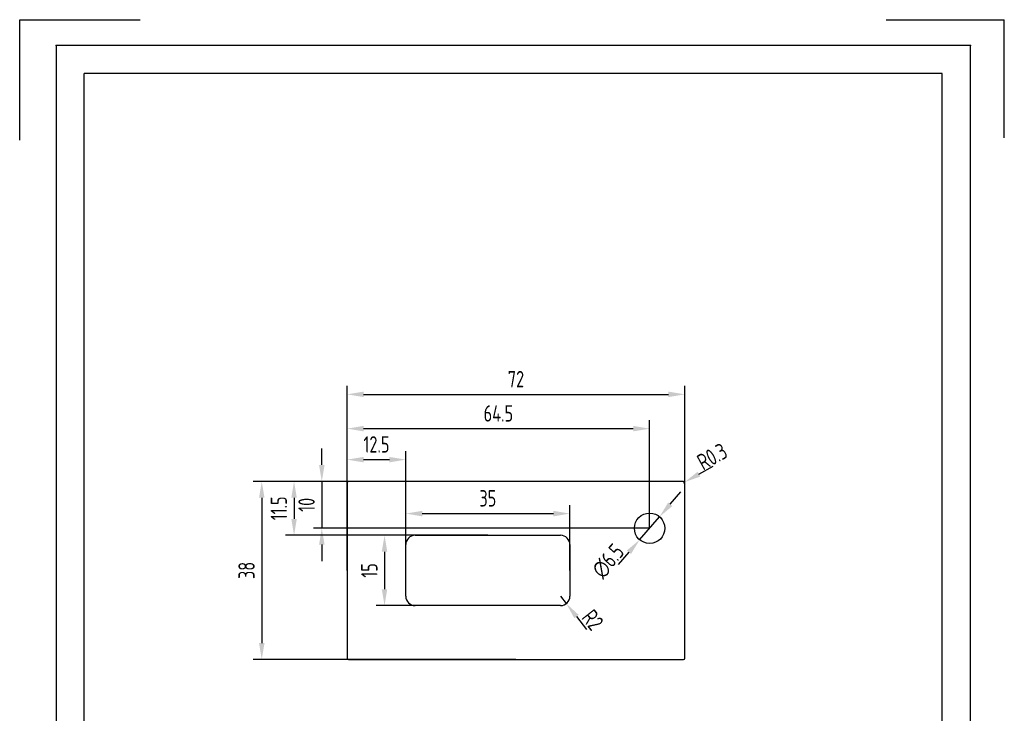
# Paper-space layout 'A4 - Layout' of a CAD drawing. Extents: x -7 to 203, y -5 to 291.
# Tile 3 of 3: x -7 to 203, y 143 to 291. Entities that reach past the tile are written whole.
import ezdxf

# ---------------------------------------------------------------- set-up
doc = ezdxf.new("R2010")
doc.units = 0
doc.header["$LTSCALE"] = 50
doc.header["$PDSIZE"] = -1
doc.layers.get('0').update_dxf_attribs({"color": 6, "linetype": 'CONTINUOUS'})
doc.layers.get('DEFPOINTS').update_dxf_attribs({"linetype": 'CONTINUOUS'})
for name, color, linetype in [('2', 2, 'CONTINUOUS'), ('6', 2, 'CONTINUOUS'), ('RAHMEN', 6, 'CONTINUOUS')]:
    doc.layers.add(name, color=color, linetype=linetype)
doc.styles.add('ISO8', font='ISOCP3.SHX', dxfattribs={"width": 0.8})
doc.dimstyles.new('KR', dxfattribs={"dimscale": 0, "dimtxt": 3.5, "dimasz": 3.5, "dimexe": 1.8, "dimexo": 0, "dimgap": 1.5, "dimtad": 1, "dimdsep": 46, "dimtxsty": 'ISO8', "dimcen": 1.5, "dimclrd": 256, "dimclre": 3, "dimclrt": 4, "dimadec": 0, "dimazin": 0, "dimtfac": 1, "dimtmove": 2, "dimatfit": 3, "dimfxl": 0, "dimtolj": 1, "dimarcsym": 0})

# ---------------------------------------------------------------- blocks, each defined once
blk = doc.blocks.new('RAHMEN-A4')
at = {"layer": '6'}
for p in [(7.76, 290.5), (202.76, 290.5)]:
    blk.add_point(p, dxfattribs=at)
at = {"layer": 'RAHMEN', "color": 3}
for p, q in [((0, 270.29), (0, 296)), ((0, 296), (25.71, 296)), ((184.81, 296), (210, 296)), ((210, 270.81), (210, 296)), ((7.76, 290.5), (7.76, 5.5)), ((202.76, 290.5), (7.76, 290.5)), ((202.76, 5.5), (202.76, 290.5))]:
    blk.add_line(p, q, dxfattribs=at)
at = {"layer": 'RAHMEN', "color": 5}
for p, q in [((13.76, 11.5), (13.76, 284.5)), ((196.76, 284.5), (13.76, 284.5)), ((196.76, 11.5), (196.76, 284.5))]:
    blk.add_line(p, q, dxfattribs=at)
blk = doc.blocks.new('*D21')
at = {"layer": '2', "color": 3, "lineweight": -2}
for p, q in [((62.98, 173.27), (62.98, 198.71)), ((75.48, 173.27), (75.48, 198.71))]:
    blk.add_line(p, q, dxfattribs=at)
at = {"layer": '2', "lineweight": -2}
blk.add_line((66.48, 196.91), (71.98, 196.91), dxfattribs=at)
at = {"layer": '2'}
for points in [[(66.48, 197.49), (66.48, 196.33), (62.98, 196.91)], [(71.98, 197.49), (71.98, 196.33), (75.48, 196.91)]]:
    blk.add_solid(points, dxfattribs=at)
at = {"layer": 'DEFPOINTS', "color": 0}
for p in [(75.48, 196.91), (62.98, 173.27), (75.48, 173.27)]:
    blk.add_point(p, dxfattribs=at)
at = {"layer": '2', "color": 4, "insert": (69.23, 200.16), "char_height": 3.5, "attachment_point": 5, "style": 'ISO8'}
blk.add_mtext('\\A1;12.5', dxfattribs=at)
blk = doc.blocks.new('*D22')
at = {"layer": '2', "color": 3, "lineweight": -2}
for p, q in [((75.48, 173.27), (75.48, 187.2)), ((110.48, 173.27), (110.48, 187.2))]:
    blk.add_line(p, q, dxfattribs=at)
at = {"layer": '2', "lineweight": -2}
blk.add_line((78.98, 185.4), (106.98, 185.4), dxfattribs=at)
at = {"layer": '2'}
for points in [[(78.98, 185.98), (78.98, 184.81), (75.48, 185.4)], [(106.98, 185.98), (106.98, 184.81), (110.48, 185.4)]]:
    blk.add_solid(points, dxfattribs=at)
at = {"layer": 'DEFPOINTS', "color": 0}
for p in [(110.48, 185.4), (75.48, 173.27), (110.48, 173.27)]:
    blk.add_point(p, dxfattribs=at)
at = {"layer": '2', "color": 4, "insert": (92.98, 188.65), "char_height": 3.5, "attachment_point": 5, "style": 'ISO8'}
blk.add_mtext('\\A1;35', dxfattribs=at)
blk = doc.blocks.new('*D23')
at = {"layer": '2', "color": 3, "lineweight": -2}
for p, q in [((92.98, 180.77), (69.15, 180.77)), ((92.98, 165.77), (69.15, 165.77))]:
    blk.add_line(p, q, dxfattribs=at)
at = {"layer": '2', "lineweight": -2}
blk.add_line((70.95, 177.27), (70.95, 169.27), dxfattribs=at)
at = {"layer": '2'}
for points in [[(70.36, 177.27), (71.53, 177.27), (70.95, 180.77)], [(70.36, 169.27), (71.53, 169.27), (70.95, 165.77)]]:
    blk.add_solid(points, dxfattribs=at)
at = {"layer": 'DEFPOINTS', "color": 0}
for p in [(92.98, 180.77), (70.95, 165.77), (92.98, 165.77)]:
    blk.add_point(p, dxfattribs=at)
at = {"layer": '2', "color": 4, "insert": (67.7, 173.27), "char_height": 3.5, "attachment_point": 5, "rotation": 90, "style": 'ISO8'}
blk.add_mtext('\\A1;15', dxfattribs=at)
blk = doc.blocks.new('*D24')
at = {"layer": '2', "color": 3, "lineweight": -2}
for p, q in [((63.28, 192.27), (49.85, 192.27)), ((92.98, 180.77), (49.85, 180.77))]:
    blk.add_line(p, q, dxfattribs=at)
at = {"layer": '2', "lineweight": -2}
blk.add_line((51.65, 188.77), (51.65, 184.27), dxfattribs=at)
at = {"layer": '2'}
for points in [[(51.06, 188.77), (52.23, 188.77), (51.65, 192.27)], [(51.06, 184.27), (52.23, 184.27), (51.65, 180.77)]]:
    blk.add_solid(points, dxfattribs=at)
at = {"layer": 'DEFPOINTS', "color": 0}
for p in [(63.28, 192.27), (51.65, 180.77), (92.98, 180.77)]:
    blk.add_point(p, dxfattribs=at)
at = {"layer": '2', "color": 4, "insert": (48.4, 186.52), "char_height": 3.5, "attachment_point": 5, "rotation": 90, "style": 'ISO8'}
blk.add_mtext('\\A1;11.5', dxfattribs=at)
blk = doc.blocks.new('*D25')
at = {"layer": '2', "color": 3, "lineweight": -2}
for p, q in [((62.98, 192.27), (62.98, 205.32)), ((127.48, 182.27), (127.48, 205.32))]:
    blk.add_line(p, q, dxfattribs=at)
at = {"layer": '2', "lineweight": -2}
blk.add_line((66.48, 203.52), (123.98, 203.52), dxfattribs=at)
at = {"layer": '2'}
for points in [[(66.48, 204.11), (66.48, 202.94), (62.98, 203.52)], [(123.98, 204.11), (123.98, 202.94), (127.48, 203.52)]]:
    blk.add_solid(points, dxfattribs=at)
at = {"layer": 'DEFPOINTS', "color": 0}
for p in [(127.48, 203.52), (62.98, 192.27), (127.48, 182.27)]:
    blk.add_point(p, dxfattribs=at)
at = {"layer": '2', "color": 4, "insert": (95.23, 206.77), "char_height": 3.5, "attachment_point": 5, "style": 'ISO8'}
blk.add_mtext('\\A1;64.5', dxfattribs=at)
blk = doc.blocks.new('*D26')
at = {"layer": '2', "lineweight": -2}
for p, q in [((57.57, 195.77), (57.57, 199.27)), ((57.57, 192.27), (57.57, 182.27)), ((57.57, 178.77), (57.57, 175.27))]:
    blk.add_line(p, q, dxfattribs=at)
at = {"layer": '2', "color": 3, "lineweight": -2}
for p, q in [((62.98, 192.27), (55.77, 192.27)), ((127.48, 182.27), (55.77, 182.27))]:
    blk.add_line(p, q, dxfattribs=at)
at = {"layer": '2'}
for points in [[(56.98, 195.77), (58.15, 195.77), (57.57, 192.27)], [(56.98, 178.77), (58.15, 178.77), (57.57, 182.27)]]:
    blk.add_solid(points, dxfattribs=at)
at = {"layer": 'DEFPOINTS', "color": 0}
for p in [(62.98, 192.27), (57.57, 182.27), (127.48, 182.27)]:
    blk.add_point(p, dxfattribs=at)
at = {"layer": '2', "color": 4, "insert": (54.32, 187.27), "char_height": 3.5, "attachment_point": 5, "rotation": 90, "style": 'ISO8'}
blk.add_mtext('\\A1;10', dxfattribs=at)
blk = doc.blocks.new('*D27')
at = {"layer": '2', "lineweight": -2}
for p, q in [((131.89, 187.38), (134.17, 190.03)), ((125.36, 179.81), (129.6, 184.73)), ((123.07, 177.16), (120.79, 174.51))]:
    blk.add_line(p, q, dxfattribs=at)
at = {"layer": '2'}
for points in [[(131.45, 187.76), (132.33, 187), (129.6, 184.73)], [(122.63, 177.54), (123.52, 176.78), (125.36, 179.81)]]:
    blk.add_solid(points, dxfattribs=at)
at = {"layer": 'DEFPOINTS', "color": 0}
for p in [(129.6, 184.73), (125.36, 179.81)]:
    blk.add_point(p, dxfattribs=at)
at = {"layer": '2', "color": 4, "insert": (118.65, 175.27), "char_height": 3.5, "attachment_point": 5, "rotation": 49.2379, "style": 'ISO8'}
blk.add_mtext('\\A1;∅6.5', dxfattribs=at)
blk = doc.blocks.new('*D28')
at = {"layer": '2', "lineweight": -2}
for p, q in [((138, 193.81), (141.07, 195.51)), ((134.68, 191.97), (134.94, 192.11))]:
    blk.add_line(p, q, dxfattribs=at)
at = {"layer": '2'}
blk.add_solid([(137.72, 194.32), (138.29, 193.3), (134.94, 192.11)], dxfattribs=at)
at = {"layer": 'DEFPOINTS', "color": 0}
for p in [(134.68, 191.97), (134.94, 192.11)]:
    blk.add_point(p, dxfattribs=at)
at = {"layer": '2', "color": 4, "insert": (140.83, 197.57), "char_height": 3.5, "attachment_point": 5, "rotation": 28.973, "style": 'ISO8'}
blk.add_mtext('\\A1;R0.3', dxfattribs=at)
blk = doc.blocks.new('*D29')
at = {"layer": '2', "lineweight": -2}
for p, q in [((108.48, 167.77), (109.72, 166.2)), ((111.88, 163.44), (114.04, 160.69))]:
    blk.add_line(p, q, dxfattribs=at)
at = {"layer": '2'}
blk.add_solid([(112.34, 163.8), (111.42, 163.08), (109.72, 166.2)], dxfattribs=at)
at = {"layer": 'DEFPOINTS', "color": 0}
for p in [(108.48, 167.77), (109.72, 166.2)]:
    blk.add_point(p, dxfattribs=at)
at = {"layer": '2', "color": 4, "insert": (115.33, 162.71), "char_height": 3.5, "attachment_point": 5, "rotation": 308.1547, "style": 'ISO8'}
blk.add_mtext('\\A1;R2', dxfattribs=at)
blk = doc.blocks.new('*D30')
at = {"layer": '2', "color": 3, "lineweight": -2}
for p, q in [((62.98, 192.27), (42.96, 192.27)), ((98.98, 154.27), (42.96, 154.27))]:
    blk.add_line(p, q, dxfattribs=at)
at = {"layer": '2', "lineweight": -2}
blk.add_line((44.76, 188.77), (44.76, 157.77), dxfattribs=at)
at = {"layer": '2'}
for points in [[(44.18, 188.77), (45.35, 188.77), (44.76, 192.27)], [(44.18, 157.77), (45.35, 157.77), (44.76, 154.27)]]:
    blk.add_solid(points, dxfattribs=at)
at = {"layer": 'DEFPOINTS', "color": 0}
for p in [(62.98, 192.27), (44.76, 154.27), (98.98, 154.27)]:
    blk.add_point(p, dxfattribs=at)
at = {"layer": '2', "color": 4, "insert": (41.51, 173.27), "char_height": 3.5, "attachment_point": 5, "rotation": 90, "style": 'ISO8'}
blk.add_mtext('\\A1;38', dxfattribs=at)
blk = doc.blocks.new('*D31')
at = {"layer": '2', "color": 3, "lineweight": -2}
for p, q in [((62.98, 191.97), (62.98, 212.64)), ((134.98, 173.27), (134.98, 212.64))]:
    blk.add_line(p, q, dxfattribs=at)
at = {"layer": '2', "lineweight": -2}
blk.add_line((66.48, 210.84), (131.48, 210.84), dxfattribs=at)
at = {"layer": '2'}
for points in [[(66.48, 211.42), (66.48, 210.25), (62.98, 210.84)], [(131.48, 211.42), (131.48, 210.25), (134.98, 210.84)]]:
    blk.add_solid(points, dxfattribs=at)
at = {"layer": 'DEFPOINTS', "color": 0}
for p in [(134.98, 210.84), (62.98, 191.97), (134.98, 173.27)]:
    blk.add_point(p, dxfattribs=at)
at = {"layer": '2', "color": 4, "insert": (98.98, 214.09), "char_height": 3.5, "attachment_point": 5, "style": 'ISO8'}
blk.add_mtext('\\A1;72', dxfattribs=at)

psp = doc.layouts.new('A4 - Layout')

# ---------------------------------------------------------------- linework, layer by layer
at = {"layer": '2', "color": 7, "linetype": 'Continuous'}
for p, q in [((62.981, 191.969), (62.981, 154.569)), ((98.981, 192.269), (63.281, 192.269)), ((134.681, 192.269), (98.981, 192.269)), ((134.981, 154.569), (134.981, 191.969)), ((77.481, 180.769), (108.481, 180.769)), ((75.481, 167.769), (75.481, 178.769)), ((110.481, 178.769), (110.481, 167.769)), ((108.481, 165.769), (77.481, 165.769)), ((63.281, 154.269), (134.681, 154.269))]:
    psp.add_line(p, q, dxfattribs=at)
psp.add_circle((127.481, 182.269), 3.25, dxfattribs=at)
for centre, radius, start, end in [((63.281, 191.969), 0.3, 90, 180), ((134.681, 191.969), 0.3, 0, 90), ((77.481, 178.769), 2, 90, 180), ((108.481, 178.769), 2, 0, 90), ((77.481, 167.769), 2, 180, 270), ((108.481, 167.769), 2, 270, 0), ((63.281, 154.569), 0.3, 180, 270), ((134.681, 154.569), 0.3, 270, 0)]:
    psp.add_arc(centre, radius, start, end, dxfattribs=at)

# ---------------------------------------------------------------- block references
psp.add_blockref('RAHMEN-A4', (-6.866, -5.216))

# ---------------------------------------------------------------- dimensions: what is measured, and where the dimension line sits
at = {"layer": '2'}
for base, p1, p2, picture, middle in [((134.981, 210.838), (62.981, 191.969), (134.981, 173.269), '*D31', (98.981, 214.089)), ((127.481, 203.523), (62.981, 192.269), (127.481, 182.269), '*D25', (95.231, 206.773)), ((75.481, 196.911), (62.981, 173.269), (75.481, 173.269), '*D21', (69.231, 200.161)), ((110.481, 185.398), (75.481, 173.269), (110.481, 173.269), '*D22', (92.981, 188.648))]:
    dim = psp.add_linear_dim(base=base, p1=p1, p2=p2, dimstyle='KR', override={"dimscale": 1}, dxfattribs=at)
    dim.commit()
    dim.dimension.update_dxf_attribs({"geometry": picture, "text_midpoint": middle})
for center, mpoint, picture, middle in [((134.681, 191.969), (134.943, 192.115), '*D28', (140.827, 197.569)), ((108.481, 167.769), (109.716, 166.197), '*D29', (115.33, 162.707))]:
    dim = psp.add_radius_dim(center=center, mpoint=mpoint, dimstyle='KR', override={"dimscale": 1}, dxfattribs=at)
    dim.commit()
    dim.dimension.update_dxf_attribs({"geometry": picture, "text_midpoint": middle, "dimtype": 164})
for base, p1, p2, picture, middle in [((57.567, 182.269), (62.981, 192.269), (127.481, 182.269), '*D26', (54.317, 187.269)), ((44.762, 154.269), (62.981, 192.269), (98.981, 154.269), '*D30', (41.512, 173.269)), ((51.645, 180.769), (63.281, 192.269), (92.981, 180.769), '*D24', (48.395, 186.519)), ((70.946, 165.769), (92.981, 180.769), (92.981, 165.769), '*D23', (67.696, 173.269))]:
    dim = psp.add_linear_dim(base=base, p1=p1, p2=p2, angle=90, dimstyle='KR', override={"dimscale": 1}, dxfattribs=at)
    dim.commit()
    dim.dimension.update_dxf_attribs({"geometry": picture, "text_midpoint": middle})
dim = psp.add_diameter_dim_2p(p1=(125.359, 179.808), p2=(129.603, 184.731), dimstyle='KR', override={"dimscale": 1}, dxfattribs=at)
dim.commit()
dim.dimension.update_dxf_attribs({"geometry": '*D27', "text_midpoint": (118.655, 175.271), "dimtype": 163})

doc.saveas('drawing.dxf')
